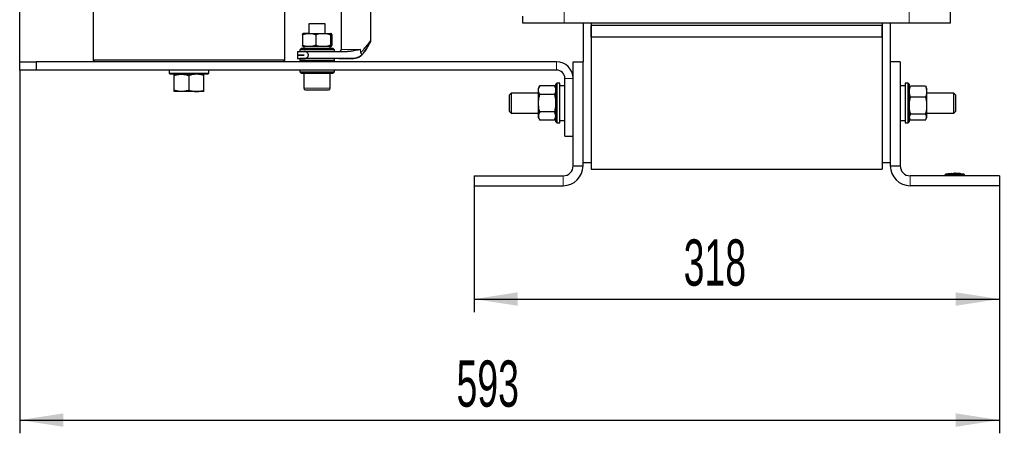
# Model space of a CAD drawing. Header units: millimetres. Extents: x 5 to 418, y 2 to 292.
# Tile 32 of 35: x 181 to 255, y 159 to 190. Entities that reach past the tile are written whole.
import ezdxf

# ---------------------------------------------------------------- set-up
doc = ezdxf.new("R2010")
doc.units = ezdxf.units.MM
doc.layers.add('SLD-0', color=7, linetype='Continuous')
doc.styles.add('SLDTEXTSTYLE0', font='TXT', dxfattribs={"width": 0.605})
doc.dimstyles.new('SLDDIMSTYLE0', dxfattribs={"dimtxt": 3.5, "dimasz": 3.302, "dimexe": 0, "dimexo": 0.0625, "dimgap": 0.875, "dimtad": 1, "dimlfac": 8, "dimrnd": 1e-09, "dimzin": 12, "dimdsep": 46, "dimtxsty": 'SLDTEXTSTYLE0', "dimsah": 1, "dimcen": 0.09, "dimadec": 0, "dimazin": 3, "dimtfac": 1, "dimtofl": 0, "dimtmove": 0, "dimatfit": 3, "dimfxl": 1, "dimfrac": 2, "dimtolj": 1, "dimtzin": 12, "dimarcsym": 0})
doc.dimstyles.new('SLDDIMSTYLE1', dxfattribs={"dimtxt": 3.5, "dimasz": 3.302, "dimexe": 0, "dimexo": 0.0625, "dimgap": 0.875, "dimtad": 1, "dimdec": 1, "dimlfac": 8, "dimrnd": 1e-09, "dimzin": 12, "dimdsep": 46, "dimtxsty": 'SLDTEXTSTYLE0', "dimsah": 1, "dimcen": 0.09, "dimadec": 0, "dimazin": 3, "dimtfac": 1, "dimtofl": 0, "dimtmove": 0, "dimatfit": 3, "dimfxl": 1, "dimfrac": 2, "dimtolj": 1, "dimtzin": 12, "dimarcsym": 0})

# ---------------------------------------------------------------- blocks, each defined once
blk = doc.blocks.new('_D_2')
at = {"layer": 'SLD-0'}
for p, q in [((180.975, 186.062), (180.975, 158.582)), ((255.1, 177.312), (255.1, 158.582)), ((180.975, 159.582), (255.1, 159.582))]:
    blk.add_line(p, q, dxfattribs=at)
for points in [[(180.975, 159.582), (184.277, 159.074), (184.277, 160.09)], [(255.1, 159.582), (251.798, 160.09), (251.798, 159.074)]]:
    blk.add_solid(points, dxfattribs=at)
at = {"layer": 'SLD-0', "insert": (214.027, 164.094), "char_height": 3.5, "attachment_point": 1, "style": 'SLDTEXTSTYLE0'}
blk.add_mtext('593', dxfattribs=at)
blk = doc.blocks.new('_D_3')
at = {"layer": 'SLD-0', "color": 7}
for p, q in [((215.35, 177.312), (215.35, 167.74)), ((255.1, 177.312), (255.1, 167.74)), ((215.35, 168.74), (255.1, 168.74))]:
    blk.add_line(p, q, dxfattribs=at)
for points in [[(215.35, 168.74), (218.652, 168.232), (218.652, 169.248)], [(255.1, 168.74), (251.798, 169.248), (251.798, 168.232)]]:
    blk.add_solid(points, dxfattribs=at)
at = {"layer": 'SLD-0', "color": 7, "insert": (231.214, 173.251), "char_height": 3.5, "attachment_point": 1, "style": 'SLDTEXTSTYLE0'}
blk.add_mtext('318', dxfattribs=at)
blk = doc.blocks.new('_D_4')
at = {"layer": 'SLD-0', "color": 7}
for p, q in [((180.975, 186.687), (180.975, 250.427)), ((255.475, 243.534), (255.475, 250.427)), ((255.475, 249.427), (180.975, 249.427))]:
    blk.add_line(p, q, dxfattribs=at)
for points in [[(180.975, 249.427), (184.277, 248.919), (184.277, 249.935)], [(255.475, 249.427), (252.173, 249.935), (252.173, 248.919)]]:
    blk.add_solid(points, dxfattribs=at)
at = {"layer": 'SLD-0', "color": 7, "insert": (214.214, 253.938), "char_height": 3.5, "attachment_point": 1, "style": 'SLDTEXTSTYLE0'}
blk.add_mtext('596', dxfattribs=at)

msp = doc.modelspace()

# ---------------------------------------------------------------- linework, layer by layer
at = {"color": 7, "linetype": 'Continuous', "lineweight": 18}
for p, q in [((222.1624, 189.6123), (222.1624, 219.7373)), ((248.2874, 189.6123), (248.2874, 219.7373)), ((205.2999, 187.6123), (206.7589, 187.6123)), ((206.7589, 187.6123), (206.7589, 187.3834)), ((221.5999, 186.0623), (221.5999, 186.6873)), ((222.8499, 185.4373), (222.2249, 185.4373)), ((202.4749, 184.6873), (204.4749, 184.6873)), ((222.0999, 177.3123), (222.0999, 178.0623)), ((248.3499, 178.0623), (248.3499, 177.3123)), ((251.0989, 178.1888), (251.0999, 178.1013)), ((251.0999, 178.0623), (251.0999, 178.1013)), ((252.3509, 178.1888), (252.3499, 178.1013)), ((252.3499, 178.0623), (252.3499, 178.1013)), ((252.3889, 178.1888), (252.3991, 178.1976))]:
    msp.add_line(p, q, dxfattribs=at)
at = {"color": 7, "linetype": 'Continuous', "lineweight": 25}
for p, q in [((251.4124, 189.6123), (251.4124, 219.7373)), ((186.5374, 206.5373), (186.5374, 186.8123)), ((201.0374, 186.8123), (201.0374, 206.5373)), ((205.2999, 191.3123), (205.2999, 187.6123)), ((207.5499, 188.3185), (207.5499, 191.1873)), ((219.0374, 189.6123), (219.0374, 190.1435)), ((202.8499, 189.5623), (202.8499, 188.8373)), ((204.0999, 189.5623), (202.8499, 189.5623)), ((204.0999, 188.8373), (204.0999, 189.5623)), ((222.1624, 189.6123), (219.0374, 189.6123)), ((248.2874, 189.6123), (222.1624, 189.6123)), ((223.5999, 189.6123), (223.5999, 186.6873)), ((224.2249, 189.6123), (224.2249, 179.0498)), ((224.2249, 189.6123), (224.2249, 189.4248)), ((224.2249, 188.5623), (224.2249, 189.4248)), ((246.2249, 189.4248), (224.2249, 189.4248)), ((246.2249, 189.6123), (246.2249, 179.0498)), ((246.2249, 189.6123), (246.2249, 189.4248)), ((246.2249, 188.5623), (246.2249, 189.4248)), ((246.8499, 189.6123), (246.8499, 186.6873)), ((251.4124, 189.6123), (248.2874, 189.6123)), ((202.3678, 188.7424), (202.3678, 187.9322)), ((202.8735, 188.8373), (202.4139, 188.8373)), ((202.8735, 188.8373), (203.9328, 188.8373)), ((203.3793, 188.7424), (203.3793, 187.9322)), ((203.9328, 188.8373), (204.5342, 188.8373)), ((204.4863, 188.7424), (204.4863, 187.9322)), ((204.582, 188.7424), (204.582, 187.9322)), ((246.2249, 188.5623), (224.2249, 188.5623)), ((224.2249, 188.5623), (224.2249, 178.5623)), ((246.2249, 188.5623), (246.2249, 178.5623)), ((202.8735, 187.8373), (202.4139, 187.8373)), ((202.4749, 187.8373), (202.4749, 187.7123)), ((203.9328, 187.8373), (202.8735, 187.8373)), ((204.5342, 187.8373), (203.9328, 187.8373)), ((204.4749, 187.7123), (204.4749, 187.8373)), ((201.9874, 187.4623), (201.9874, 187.2017)), ((201.9874, 187.1998), (201.9874, 186.9373)), ((202.2874, 187.7123), (202.1624, 187.5873)), ((202.1624, 187.5873), (202.1624, 187.4623)), ((204.7874, 187.5873), (202.1624, 187.5873)), ((202.1624, 187.4623), (204.7874, 187.4623)), ((202.2874, 187.7123), (204.6624, 187.7123)), ((204.7874, 187.5873), (204.6624, 187.7123)), ((204.7874, 187.4623), (204.7874, 187.5873)), ((206.5619, 187.011), (206.5809, 187.0178)), ((180.9749, 186.0623), (180.9749, 186.6873)), ((180.9749, 186.6873), (182.2249, 186.6873)), ((182.2249, 186.6873), (182.2249, 186.0623)), ((221.5999, 186.6873), (182.2249, 186.6873)), ((186.5374, 186.8123), (186.6624, 186.6873)), ((201.0374, 186.8123), (186.5374, 186.8123)), ((200.9124, 186.6873), (201.0374, 186.8123)), ((202.1624, 186.9373), (202.1624, 186.8123)), ((204.312, 186.9373), (202.1624, 186.9373)), ((202.1624, 186.8123), (202.2874, 186.6873)), ((202.1624, 186.8123), (204.312, 186.8123)), ((204.312, 186.8123), (204.7874, 186.8123)), ((204.6624, 186.6873), (204.7874, 186.8123)), ((204.7874, 186.8123), (204.7874, 186.9373)), ((205.1321, 186.9376), (205.1814, 186.9376)), ((206.1502, 186.9373), (205.5805, 186.9373)), ((206.194, 186.9373), (206.194, 186.9373)), ((206.4254, 186.9669), (206.4656, 186.9791)), ((222.8499, 186.6873), (223.5999, 186.6873)), ((222.8499, 178.8123), (222.8499, 186.6873)), ((223.5999, 178.8123), (223.5999, 186.6873)), ((246.8499, 186.6873), (246.8499, 178.8123)), ((247.5999, 186.6873), (246.8499, 186.6873)), ((247.5999, 186.6873), (247.5999, 178.8123)), ((182.2249, 186.0623), (180.9749, 186.0623)), ((221.5999, 186.0623), (182.2249, 186.0623)), ((192.2874, 186.0623), (192.2874, 185.8279)), ((192.2874, 185.8279), (192.3655, 185.7498)), ((192.2874, 185.8279), (195.2874, 185.8279)), ((195.2093, 185.7498), (192.3655, 185.7498)), ((192.6624, 184.5378), (192.6624, 185.6493)), ((193.7874, 184.5378), (193.7874, 185.6493)), ((194.9124, 184.5378), (194.9124, 185.6493)), ((195.2093, 185.7498), (195.2874, 185.8279)), ((195.2874, 185.8279), (195.2874, 186.0623)), ((202.1624, 186.0623), (202.1624, 185.9373)), ((202.1624, 185.9373), (202.2874, 185.8123)), ((202.1624, 185.9373), (204.7874, 185.9373)), ((204.6624, 185.8123), (202.2874, 185.8123)), ((202.4749, 185.8123), (202.4749, 184.6873)), ((204.4749, 184.6873), (204.4749, 185.8123)), ((204.6624, 185.8123), (204.7874, 185.9373)), ((204.7874, 185.9373), (204.7874, 186.0623)), ((220.3254, 184.8613), (220.2249, 184.6873)), ((221.4369, 184.8613), (220.3254, 184.8613)), ((221.5374, 184.6873), (221.4369, 184.8613)), ((221.6155, 185.0623), (221.5374, 184.9842)), ((221.5374, 182.1404), (221.5374, 184.9842)), ((221.8499, 185.0623), (221.6155, 185.0623)), ((221.6155, 185.0623), (221.6155, 182.0623)), ((221.8499, 182.0623), (221.8499, 185.0623)), ((222.2249, 184.8748), (221.8499, 184.8748)), ((222.2249, 181.0623), (222.2249, 185.4373)), ((247.9749, 184.8748), (247.5999, 184.8748)), ((248.2093, 185.0623), (247.9749, 185.0623)), ((247.9749, 185.0623), (247.9749, 182.0623)), ((248.2874, 184.9842), (248.2093, 185.0623)), ((248.2093, 182.0623), (248.2093, 185.0623)), ((248.2874, 184.9842), (248.2874, 182.1404)), ((248.3305, 184.7573), (248.3879, 184.8404)), ((249.4994, 184.8404), (248.3879, 184.8404)), ((249.4994, 184.8404), (249.5559, 184.7573)), ((193.2249, 184.4373), (192.6624, 184.4373)), ((194.3499, 184.4373), (193.2249, 184.4373)), ((194.9124, 184.4373), (194.3499, 184.4373)), ((218.1624, 184.3123), (218.0374, 184.1873)), ((218.0374, 182.9373), (218.0374, 184.1873)), ((220.2249, 184.3123), (218.1624, 184.3123)), ((218.1624, 184.3123), (218.1624, 182.8123)), ((220.2249, 184.5366), (220.2249, 184.6873)), ((220.2249, 183.5623), (220.2249, 184.5366)), ((221.4369, 184.2118), (220.3254, 184.2118)), ((248.3285, 184.7584), (248.2874, 184.6873)), ((249.5999, 184.6873), (249.5586, 184.7588)), ((249.5999, 184.6873), (249.5999, 184.4204)), ((249.5999, 184.4204), (249.5999, 183.3613)), ((251.6624, 184.3123), (249.5999, 184.3123)), ((251.7874, 184.1873), (251.6624, 184.3123)), ((251.6624, 182.8123), (251.6624, 184.3123)), ((251.7874, 184.1873), (251.7874, 182.9373)), ((220.2249, 182.588), (220.2249, 183.5623)), ((249.4994, 184.0004), (248.3879, 184.0004)), ((249.5999, 183.3613), (249.5999, 182.5032)), ((218.0374, 182.9373), (218.1624, 182.8123)), ((218.1624, 182.8123), (220.2249, 182.8123)), ((220.2249, 182.4373), (220.2249, 182.588)), ((221.4369, 182.9128), (220.3254, 182.9128)), ((249.4994, 182.7222), (248.3879, 182.7222)), ((249.5999, 182.8123), (251.6624, 182.8123)), ((251.6624, 182.8123), (251.7874, 182.9373)), ((220.2249, 182.4373), (220.3254, 182.2632)), ((221.4369, 182.2632), (220.3254, 182.2632)), ((221.4369, 182.2632), (221.5374, 182.4373)), ((221.5374, 182.1404), (221.6155, 182.0623)), ((221.6155, 182.0623), (221.8499, 182.0623)), ((221.8499, 182.2498), (222.2249, 182.2498)), ((247.5999, 182.2498), (247.9749, 182.2498)), ((247.9749, 182.0623), (248.2093, 182.0623)), ((248.2093, 182.0623), (248.2874, 182.1404)), ((248.2874, 182.4373), (248.3285, 182.3661)), ((248.3305, 182.3673), (248.3879, 182.2841)), ((249.4994, 182.2841), (248.3879, 182.2841)), ((249.5586, 182.3658), (249.5999, 182.4373)), ((249.5999, 182.5032), (249.5999, 182.4373)), ((222.2249, 181.0623), (222.8499, 181.0623)), ((222.8499, 178.8123), (223.5999, 178.8123)), ((224.2249, 179.0498), (223.5999, 179.0498)), ((246.8499, 179.0498), (246.2249, 179.0498)), ((246.8499, 178.8123), (247.5999, 178.8123)), ((215.3499, 178.0623), (215.3499, 177.3123)), ((215.3499, 178.0623), (222.0999, 178.0623)), ((224.2249, 178.5623), (246.2249, 178.5623)), ((255.0999, 178.0623), (248.3499, 178.0623)), ((250.9749, 178.0623), (250.9749, 178.1013)), ((251.2404, 178.212), (251.0427, 178.1966)), ((251.4661, 178.237), (251.2341, 178.223)), ((251.5066, 178.2174), (251.24, 178.2064)), ((251.24, 178.2144), (251.5066, 178.2174)), ((251.24, 178.2144), (251.24, 178.2119)), ((251.24, 178.1979), (251.24, 178.1954)), ((251.507, 178.2343), (251.2698, 178.2232)), ((251.6071, 178.2338), (252.146, 178.2264)), ((251.6943, 178.2202), (252.1917, 178.2156)), ((252.1917, 178.2074), (251.6943, 178.2202)), ((252.1917, 178.2131), (251.8454, 178.2163)), ((252.1976, 178.2249), (251.9659, 178.2381)), ((252.4071, 178.1966), (252.1913, 178.2134)), ((252.1917, 178.2156), (252.1917, 178.2131)), ((252.1917, 178.1983), (252.1917, 178.1958)), ((252.4749, 178.0623), (252.4749, 178.1013)), ((255.0999, 178.0623), (255.0999, 177.3123)), ((215.3499, 177.3123), (222.0999, 177.3123)), ((255.0999, 177.3123), (248.3499, 177.3123))]:
    msp.add_line(p, q, dxfattribs=at)
for centre, radius, start, end in [((205.1499, 187.6123), 0.15, 270, 359.999964), ((221.5999, 185.4373), 1.25, 0, 90), ((221.5999, 185.4373), 0.625, 0, 90), ((202.5999, 184.6873), 0.125, 180, 270), ((204.3499, 184.6873), 0.125, 270, 360), ((222.0999, 178.8123), 1.5, 270, 0), ((222.0999, 178.8123), 0.75, 270, 0), ((248.3499, 178.8123), 1.5, 180, 270), ((248.3499, 178.8123), 0.75, 180, 270), ((251.0624, 178.1109), 0.0875, 97.642337, 180), ((252.3874, 178.1109), 0.0875, 360, 82.373112)]:
    msp.add_arc(centre, radius, start, end, dxfattribs=at)
at = {"color": 7, "linetype": 'Continuous', "lineweight": 18}
for centre, start, end in [((251.0624, 178.1013), 90.989679, 179.997938), ((252.3874, 178.1013), 0.002064, 89.009565)]:
    msp.add_arc(centre, 0.0875, start, end, dxfattribs=at)
at = {"color": 7, "linetype": 'Continuous', "lineweight": 25}
for points, knots in [([(202.3678, 188.7424), (202.4499, 188.7689), (202.6157, 188.8224), (202.7871, 188.8323), (202.8735, 188.8373)], [0, 0, 0, 0, 0.495458, 1, 1, 1, 1]), ([(202.3678, 188.7424), (202.3756, 188.7689), (202.3913, 188.8224), (202.4075, 188.8323), (202.4156, 188.8373)], [0, 0, 0, 0, 0.495458, 1, 1, 1, 1]), ([(202.8735, 188.8373), (202.8855, 188.8372), (202.9763, 188.8363), (203.1475, 188.8156), (203.3015, 188.7669), (203.3793, 188.7424)], [0, 0, 0, 0, 0.070088, 0.5307834, 1, 1, 1, 1]), ([(203.3793, 188.7424), (203.5168, 188.7806), (203.6993, 188.8313), (203.8866, 188.8361), (203.9328, 188.8373)], [0, 0, 0, 0, 0.7534206, 1, 1, 1, 1]), ([(203.9328, 188.8373), (204.0772, 188.8259), (204.2646, 188.8111), (204.4449, 188.7552), (204.4863, 188.7424)], [0, 0, 0, 0, 0.7702918, 1, 1, 1, 1]), ([(204.5342, 188.8373), (204.533, 188.8372), (204.5244, 188.8363), (204.5083, 188.8156), (204.4937, 188.7669), (204.4863, 188.7424)], [0, 0, 0, 0, 0.070088, 0.5307834, 1, 1, 1, 1]), ([(204.582, 188.7424), (204.5742, 188.7689), (204.5585, 188.8224), (204.5423, 188.8323), (204.5342, 188.8373)], [0, 0, 0, 0, 0.495458, 1, 1, 1, 1]), ([(202.8735, 187.8373), (202.8615, 187.8374), (202.7708, 187.8383), (202.5996, 187.859), (202.4455, 187.9076), (202.3678, 187.9322)], [0, 0, 0, 0, 0.070088, 0.5307834, 1, 1, 1, 1]), ([(202.4156, 187.8373), (202.4145, 187.8374), (202.4059, 187.8383), (202.3897, 187.859), (202.3752, 187.9076), (202.3678, 187.9322)], [0, 0, 0, 0, 0.070088, 0.5307834, 1, 1, 1, 1]), ([(203.3793, 187.9322), (203.2971, 187.9057), (203.1314, 187.8521), (202.96, 187.8423), (202.8735, 187.8373)], [0, 0, 0, 0, 0.495458, 1, 1, 1, 1]), ([(203.9328, 187.8373), (203.8866, 187.8385), (203.6993, 187.8433), (203.5168, 187.894), (203.3793, 187.9322)], [0, 0, 0, 0, 0.24657943, 1, 1, 1, 1]), ([(204.4863, 187.9322), (204.4449, 187.9194), (204.2646, 187.8635), (204.0772, 187.8487), (203.9328, 187.8373)], [0, 0, 0, 0, 0.22970824, 1, 1, 1, 1]), ([(204.4863, 187.9322), (204.4941, 187.9057), (204.5098, 187.8521), (204.526, 187.8423), (204.5342, 187.8373)], [0, 0, 0, 0, 0.495458, 1, 1, 1, 1]), ([(204.5342, 187.8373), (204.5353, 187.8374), (204.5439, 187.8383), (204.5601, 187.859), (204.5746, 187.9076), (204.582, 187.9322)], [0, 0, 0, 0, 0.070088, 0.5307834, 1, 1, 1, 1]), ([(206.7589, 187.3834), (206.8142, 187.427), (206.925, 187.5142), (207.0336, 187.6684), (207.1327, 187.7916), (207.2117, 187.8926), (207.2876, 187.9891), (207.3582, 188.079), (207.4213, 188.1595), (207.4827, 188.2371), (207.5372, 188.3072), (207.5457, 188.3147), (207.5499, 188.3185)], [0, 0, 0, 0, 0.1248422, 0.2499661, 0.3386654, 0.422043, 0.5002467, 0.5903943, 0.673601, 0.7504553, 0.875271, 1, 1, 1, 1]), ([(206.8543, 187.1864), (206.9369, 187.285), (207.1025, 187.4825), (207.2767, 187.8035), (207.4198, 188.0322), (207.4968, 188.1642), (207.5127, 188.1823), (207.5098, 188.1793), (207.5097, 188.1791)], [0, 0, 0, 0, 0.2479498, 0.4967914, 0.744793, 0.8690102, 0.9927812, 1, 1, 1, 1]), ([(207.4468, 188.0787), (207.4431, 188.0726), (207.4034, 188.0064), (207.2705, 187.7984), (207.1547, 187.5641), (207.0578, 187.4442), (207.0415, 187.424)], [0, 0, 0, 0, 0.04407803, 0.47739652, 0.9121564, 1, 1, 1, 1]), ([(207.5068, 188.1811), (207.5136, 188.1902), (207.5321, 188.2148), (207.5471, 188.2662), (207.5489, 188.3067), (207.5498, 188.3278)], [0, 0, 0, 0, 0.2210454, 0.5948137, 1, 1, 1, 1]), ([(201.9942, 187.4623), (201.9932, 187.4623), (201.9903, 187.4623), (202.0475, 187.4623), (202.1613, 187.4623), (202.32, 187.4623), (202.4586, 187.4623), (202.5233, 187.4623)], [0, 0, 0, 0, 0.1221334, 0.3504118, 0.5722567, 0.8005351, 1, 1, 1, 1]), ([(201.9939, 187.2017), (201.9934, 187.2017), (201.9923, 187.2017), (202.0541, 187.2017), (202.1721, 187.2017), (202.3261, 187.2017), (202.4528, 187.2017), (202.5061, 187.2017)], [0, 0, 0, 0, 0.14153406, 0.37374351, 0.59940867, 0.83161813, 1, 1, 1, 1]), ([(202.5061, 187.1998), (202.3996, 187.1998), (202.1796, 187.1998), (202.0069, 187.1998), (202.0058, 187.1998), (202.0054, 187.1998)], [0, 0, 0, 0, 0.3557741, 0.7353209, 1, 1, 1, 1]), ([(202.5233, 186.9373), (202.5662, 186.9433), (202.6262, 186.9516), (202.7115, 187.004), (202.7665, 187.0519), (202.8076, 187.117), (202.8217, 187.1795), (202.8195, 187.2399), (202.8002, 187.2998), (202.7489, 187.365), (202.6678, 187.4288), (202.5843, 187.4587), (202.5369, 187.4615), (202.5233, 187.4623)], [0, 0, 0, 0, 0.1758425, 0.2462336, 0.3571614, 0.4192264, 0.4816239, 0.5407112, 0.5912405, 0.6645832, 0.8006221, 0.9425962, 1, 1, 1, 1]), ([(202.5233, 187.4623), (202.7297, 187.4623), (203.0964, 187.4623), (203.5776, 187.4623), (203.8737, 187.4623), (204.028, 187.4623), (204.0836, 187.4623), (204.1306, 187.4623), (204.2506, 187.4623), (204.4468, 187.4623), (204.7209, 187.4623), (204.9961, 187.4623), (205.2679, 187.4623), (205.5307, 187.4623), (205.7077, 187.4623), (205.7843, 187.4623)], [0, 0, 0, 0, 0.187758, 0.3336676, 0.4377286, 0.457205, 0.4740659, 0.4883112, 0.499941, 0.5832645, 0.666588, 0.7499779, 0.8313375, 0.9270704, 1, 1, 1, 1]), ([(205.5505, 186.941), (205.6161, 186.9414), (205.7514, 186.9423), (205.9555, 186.9441), (206.1464, 186.9469), (206.3197, 186.9507), (206.4805, 186.976), (206.6312, 187.038), (206.7323, 187.0911), (206.7693, 187.1205), (206.7762, 187.1259)], [0, 0, 0, 0, 0.1544599, 0.3182137, 0.480223, 0.6013424, 0.7237588, 0.8794343, 0.9776314, 1, 1, 1, 1]), ([(206.7589, 187.6123), (206.6653, 187.5935), (206.507, 187.5617), (206.295, 187.5234), (206.1367, 187.4964), (206.0066, 187.4778), (205.8907, 187.4651), (205.8181, 187.4632), (205.7843, 187.4623)], [0, 0, 0, 0, 0.2954024, 0.4998015, 0.6465229, 0.7789878, 0.8969651, 1, 1, 1, 1]), ([(206.8543, 187.1864), (206.7551, 187.1146), (206.5567, 186.971), (206.3149, 186.9485), (206.194, 186.9373)], [0, 0, 0, 0, 0.4999572, 1, 1, 1, 1]), ([(206.7589, 187.3834), (206.776, 187.3611), (206.8112, 187.315), (206.8463, 187.2538), (206.864, 187.2061), (206.8575, 187.1928), (206.8543, 187.1864)], [0, 0, 0, 0, 0.2424964, 0.4999437, 0.7574593, 1, 1, 1, 1]), ([(206.7696, 187.1208), (206.7765, 187.1253), (206.8103, 187.1474), (206.8251, 187.1612), (206.8369, 187.1721)], [0, 0, 0, 0, 0.2033533, 1, 1, 1, 1]), ([(201.9942, 186.9373), (201.9932, 186.9373), (201.9903, 186.9373), (202.0475, 186.9373), (202.1613, 186.9373), (202.32, 186.9373), (202.4586, 186.9373), (202.5233, 186.9373)], [0, 0, 0, 0, 0.1221334, 0.3504118, 0.5722567, 0.8005351, 1, 1, 1, 1]), ([(205.5367, 186.9373), (205.5238, 186.9373), (205.2899, 186.9373), (204.7918, 186.9373), (204.0341, 186.9373), (203.2689, 186.9373), (202.7718, 186.9373), (202.5233, 186.9373)], [0, 0, 0, 0, 0.0133773, 0.24204, 0.5091591, 0.7545796, 1, 1, 1, 1]), ([(205.1814, 186.9376), (205.2254, 186.9376), (205.4632, 186.9377), (205.7253, 186.9387), (205.9494, 186.9439), (205.9818, 186.9447)], [0, 0, 0, 0, 0.162393, 0.8788781, 1, 1, 1, 1]), ([(192.6624, 185.6493), (192.7538, 185.6774), (192.9381, 185.7341), (193.1287, 185.7445), (193.2249, 185.7498)], [0, 0, 0, 0, 0.495458, 1, 1, 1, 1]), ([(192.6624, 185.6493), (192.6624, 185.6623), (192.6624, 185.7215), (192.6624, 185.7374), (192.6624, 185.7498)], [0, 0, 0, 0, 0.2189524, 1, 1, 1, 1]), ([(193.2249, 185.7498), (193.2382, 185.7497), (193.3392, 185.7488), (193.5296, 185.7268), (193.7009, 185.6753), (193.7874, 185.6493)], [0, 0, 0, 0, 0.07009, 0.5307844, 1, 1, 1, 1]), ([(194.3499, 185.7498), (194.3366, 185.7497), (194.2356, 185.7488), (194.0452, 185.7268), (193.8739, 185.6753), (193.7874, 185.6493)], [0, 0, 0, 0, 0.07009, 0.5307844, 1, 1, 1, 1]), ([(194.9124, 185.6493), (194.821, 185.6774), (194.6367, 185.7341), (194.4461, 185.7445), (194.3499, 185.7498)], [0, 0, 0, 0, 0.49545796, 1, 1, 1, 1]), ([(194.9124, 185.6493), (194.9124, 185.6623), (194.9124, 185.7215), (194.9124, 185.7374), (194.9124, 185.7498)], [0, 0, 0, 0, 0.2189524, 1, 1, 1, 1]), ([(220.2249, 184.5366), (220.225, 184.5443), (220.2259, 184.6026), (220.2479, 184.7125), (220.2994, 184.8114), (220.3254, 184.8613)], [0, 0, 0, 0, 0.07009003, 0.53078443, 1, 1, 1, 1]), ([(221.4369, 184.8613), (221.465, 184.8086), (221.5217, 184.7021), (221.5321, 184.5921), (221.5374, 184.5366)], [0, 0, 0, 0, 0.495458, 1, 1, 1, 1]), ([(248.2874, 184.4204), (248.2875, 184.4304), (248.2884, 184.5057), (248.3104, 184.6479), (248.3619, 184.7759), (248.3879, 184.8404)], [0, 0, 0, 0, 0.07009003, 0.53078443, 1, 1, 1, 1]), ([(249.4994, 184.8404), (249.5275, 184.7722), (249.5842, 184.6345), (249.5946, 184.4922), (249.5999, 184.4204)], [0, 0, 0, 0, 0.49545796, 1, 1, 1, 1]), ([(193.2249, 184.4373), (193.2116, 184.4374), (193.1106, 184.4383), (192.9202, 184.4603), (192.7489, 184.5118), (192.6624, 184.5378)], [0, 0, 0, 0, 0.07009, 0.5307844, 1, 1, 1, 1]), ([(192.6624, 184.4373), (192.6624, 184.4497), (192.6624, 184.4656), (192.6624, 184.5248), (192.6624, 184.5378)], [0, 0, 0, 0, 0.7810476, 1, 1, 1, 1]), ([(193.7874, 184.5378), (193.696, 184.5097), (193.5117, 184.453), (193.3211, 184.4426), (193.2249, 184.4373)], [0, 0, 0, 0, 0.495458, 1, 1, 1, 1]), ([(193.7874, 184.5378), (193.8788, 184.5097), (194.0631, 184.453), (194.2537, 184.4426), (194.3499, 184.4373)], [0, 0, 0, 0, 0.495458, 1, 1, 1, 1]), ([(194.3499, 184.4373), (194.3632, 184.4374), (194.4642, 184.4383), (194.6546, 184.4603), (194.8259, 184.5118), (194.9124, 184.5378)], [0, 0, 0, 0, 0.07009, 0.5307844, 1, 1, 1, 1]), ([(194.9124, 184.4373), (194.9124, 184.4497), (194.9124, 184.4656), (194.9124, 184.5248), (194.9124, 184.5378)], [0, 0, 0, 0, 0.7810476, 1, 1, 1, 1]), ([(202.5999, 184.5623), (202.6116, 184.5623), (202.6296, 184.5623), (202.7387, 184.5623), (202.8516, 184.5623), (202.9918, 184.5623), (203.1955, 184.5623), (203.4749, 184.5623), (203.7543, 184.5623), (203.958, 184.5623), (204.0982, 184.5623), (204.2111, 184.5623), (204.3202, 184.5623), (204.3382, 184.5623), (204.3499, 184.5623)], [0, 0, 0, 0, 0.11972842, 0.18418033, 0.25, 0.31581967, 0.38027158, 0.5, 0.61972842, 0.68418033, 0.75, 0.81581967, 0.88027158, 1, 1, 1, 1]), ([(220.3254, 184.2118), (220.2973, 184.2645), (220.2406, 184.371), (220.2302, 184.481), (220.2249, 184.5366)], [0, 0, 0, 0, 0.495458, 1, 1, 1, 1]), ([(220.2249, 183.5623), (220.2261, 183.6146), (220.231, 183.8344), (220.2846, 184.0486), (220.3254, 184.2118)], [0, 0, 0, 0, 0.2381018, 1, 1, 1, 1]), ([(221.5374, 184.5366), (221.5373, 184.5289), (221.5364, 184.4706), (221.5144, 184.3607), (221.4629, 184.2617), (221.4369, 184.2118)], [0, 0, 0, 0, 0.07009003, 0.53078443, 1, 1, 1, 1]), ([(221.4369, 184.2118), (221.4777, 184.0486), (221.5313, 183.8344), (221.5362, 183.6146), (221.5374, 183.5623)], [0, 0, 0, 0, 0.7618982, 1, 1, 1, 1]), ([(248.3879, 184.0004), (248.3598, 184.0686), (248.3031, 184.2063), (248.2927, 184.3486), (248.2874, 184.4204)], [0, 0, 0, 0, 0.495458, 1, 1, 1, 1]), ([(249.5999, 184.4204), (249.5998, 184.4104), (249.5989, 184.335), (249.5769, 184.1929), (249.5254, 184.0649), (249.4994, 184.0004)], [0, 0, 0, 0, 0.07009, 0.5307844, 1, 1, 1, 1]), ([(220.3254, 182.9128), (220.3124, 182.9591), (220.2532, 183.1706), (220.2373, 183.3905), (220.2249, 183.5623)], [0, 0, 0, 0, 0.2189524, 1, 1, 1, 1]), ([(221.5374, 183.5623), (221.525, 183.3905), (221.5091, 183.1706), (221.4499, 182.9591), (221.4369, 182.9128)], [0, 0, 0, 0, 0.7810476, 1, 1, 1, 1]), ([(248.2874, 183.3613), (248.2886, 183.4128), (248.2935, 183.629), (248.3471, 183.8398), (248.3879, 184.0004)], [0, 0, 0, 0, 0.2381018, 1, 1, 1, 1]), ([(248.3879, 182.7222), (248.3749, 182.7678), (248.3157, 182.9759), (248.2998, 183.1923), (248.2874, 183.3613)], [0, 0, 0, 0, 0.2189524, 1, 1, 1, 1]), ([(249.4994, 184.0004), (249.5402, 183.8398), (249.5938, 183.629), (249.5987, 183.4128), (249.5999, 183.3613)], [0, 0, 0, 0, 0.7618982, 1, 1, 1, 1]), ([(249.5999, 183.3613), (249.5875, 183.1923), (249.5716, 182.9759), (249.5124, 182.7678), (249.4994, 182.7222)], [0, 0, 0, 0, 0.7810476, 1, 1, 1, 1]), ([(220.3254, 182.9128), (220.2973, 182.86), (220.2406, 182.7536), (220.2302, 182.6435), (220.2249, 182.588)], [0, 0, 0, 0, 0.495458, 1, 1, 1, 1]), ([(220.2249, 182.588), (220.225, 182.5803), (220.2259, 182.522), (220.2479, 182.4121), (220.2994, 182.3132), (220.3254, 182.2632)], [0, 0, 0, 0, 0.07009, 0.5307844, 1, 1, 1, 1]), ([(221.5374, 182.588), (221.5373, 182.5957), (221.5364, 182.654), (221.5144, 182.7639), (221.4629, 182.8628), (221.4369, 182.9128)], [0, 0, 0, 0, 0.07009, 0.5307844, 1, 1, 1, 1]), ([(221.4369, 182.2632), (221.465, 182.316), (221.5217, 182.4224), (221.5321, 182.5325), (221.5374, 182.588)], [0, 0, 0, 0, 0.495458, 1, 1, 1, 1]), ([(248.3879, 182.7222), (248.3598, 182.6867), (248.3031, 182.6149), (248.2927, 182.5406), (248.2874, 182.5032)], [0, 0, 0, 0, 0.495458, 1, 1, 1, 1]), ([(249.5999, 182.5032), (249.5998, 182.5084), (249.5989, 182.5477), (249.5769, 182.6218), (249.5254, 182.6886), (249.4994, 182.7222)], [0, 0, 0, 0, 0.07009, 0.5307844, 1, 1, 1, 1]), ([(249.4994, 182.2841), (249.5275, 182.3197), (249.5842, 182.3915), (249.5946, 182.4657), (249.5999, 182.5032)], [0, 0, 0, 0, 0.495458, 1, 1, 1, 1]), ([(251.24, 178.1979), (251.3702, 178.2007), (251.6874, 178.2078), (252.0046, 178.2018), (252.1917, 178.1983)], [0, 0, 0, 0, 0.41032951, 1, 1, 1, 1]), ([(252.1917, 178.1958), (252.0616, 178.1986), (251.7444, 178.2053), (251.4272, 178.199), (251.24, 178.1954)], [0, 0, 0, 0, 0.4100764, 1, 1, 1, 1]), ([(251.8067, 178.2471), (251.7764, 178.2496), (251.7109, 178.2551), (251.6454, 178.249), (251.6101, 178.2458)], [0, 0, 0, 0, 0.46211701, 1, 1, 1, 1]), ([(252.146, 178.2264), (252.0159, 178.2382), (251.86, 178.2524), (251.7041, 178.2438), (251.6783, 178.2424)], [0, 0, 0, 0, 0.8346286, 1, 1, 1, 1])]:
    msp.add_open_spline(points, degree=3, knots=knots, dxfattribs=at)
at = {"color": 7, "linetype": 'Continuous', "lineweight": 18}
for points, knots in [([(251.0999, 178.1013), (251.0858, 178.1012), (251.0577, 178.1011), (251.0203, 178.1011), (250.992, 178.1011), (250.977, 178.1012), (250.9755, 178.1013), (250.9749, 178.1013)], [0, 0, 0, 0, 0.2146728, 0.4293525, 0.6440267, 0.8586958, 1, 1, 1, 1]), ([(251.0507, 178.1976), (251.0507, 178.1976), (251.0474, 178.2006), (251.0541, 178.1947), (251.0609, 178.1888)], [0, 0, 0, 0, 0.0000741, 1, 1, 1, 1]), ([(251.0609, 178.1888), (251.0611, 178.1887), (251.0616, 178.1887), (251.0663, 178.1886), (251.0749, 178.1886), (251.0862, 178.1886), (251.0946, 178.1887), (251.0989, 178.1888)], [0, 0, 0, 0, 0.140567, 0.3553278, 0.5708439, 0.7860438, 1, 1, 1, 1]), ([(251.0989, 178.1888), (251.241, 178.1901), (251.5252, 178.1928), (251.9426, 178.1927), (252.2178, 178.19), (252.3509, 178.1888)], [0, 0, 0, 0, 0.3404987, 0.6810489, 1, 1, 1, 1]), ([(252.3499, 178.1013), (252.217, 178.1026), (251.9422, 178.1054), (251.5255, 178.1055), (251.2418, 178.1027), (251.0999, 178.1013)], [0, 0, 0, 0, 0.31897789, 0.65947635, 1, 1, 1, 1]), ([(252.4749, 178.1013), (252.4735, 178.1012), (252.4708, 178.1012), (252.4492, 178.1011), (252.4175, 178.1011), (252.3823, 178.1012), (252.3591, 178.1012), (252.3499, 178.1013)], [0, 0, 0, 0, 0.2146723, 0.429352, 0.6440261, 0.8586954, 1, 1, 1, 1]), ([(252.3509, 178.1888), (252.3537, 178.1887), (252.3607, 178.1887), (252.3713, 178.1886), (252.3809, 178.1886), (252.3875, 178.1886), (252.3884, 178.1887), (252.3889, 178.1888)], [0, 0, 0, 0, 0.1406569, 0.3555038, 0.5710329, 0.7861716, 1, 1, 1, 1])]:
    msp.add_open_spline(points, degree=3, knots=knots, dxfattribs=at)

# ---------------------------------------------------------------- dimensions: what is measured, and where the dimension line sits
at = {"layer": 'SLD-0', "color": 7}
for base, p1, p2, picture, middle in [((180.9749, 249.4266), (255.4749, 243.5342), (180.9749, 186.6873), '_D_4', (218.2249, 249.4266)), ((255.0999, 168.7396), (215.3499, 177.3123), (255.0999, 177.3123), '_D_3', (235.2249, 168.7396))]:
    dim = msp.add_linear_dim(base=base, p1=p1, p2=p2, dimstyle='SLDDIMSTYLE0', dxfattribs=at)
    dim.commit()
    dim.dimension.update_dxf_attribs({"geometry": picture, "text_midpoint": middle, "dimtype": 160})
at = {"layer": 'SLD-0'}
dim = msp.add_linear_dim(base=(255.0999, 159.5822), p1=(180.9749, 186.0623), p2=(255.0999, 177.3123), dimstyle='SLDDIMSTYLE1', dxfattribs=at)
dim.commit()
dim.dimension.update_dxf_attribs({"geometry": '_D_2', "text_midpoint": (218.0374, 159.5822), "dimtype": 160})

doc.saveas('drawing.dxf')
